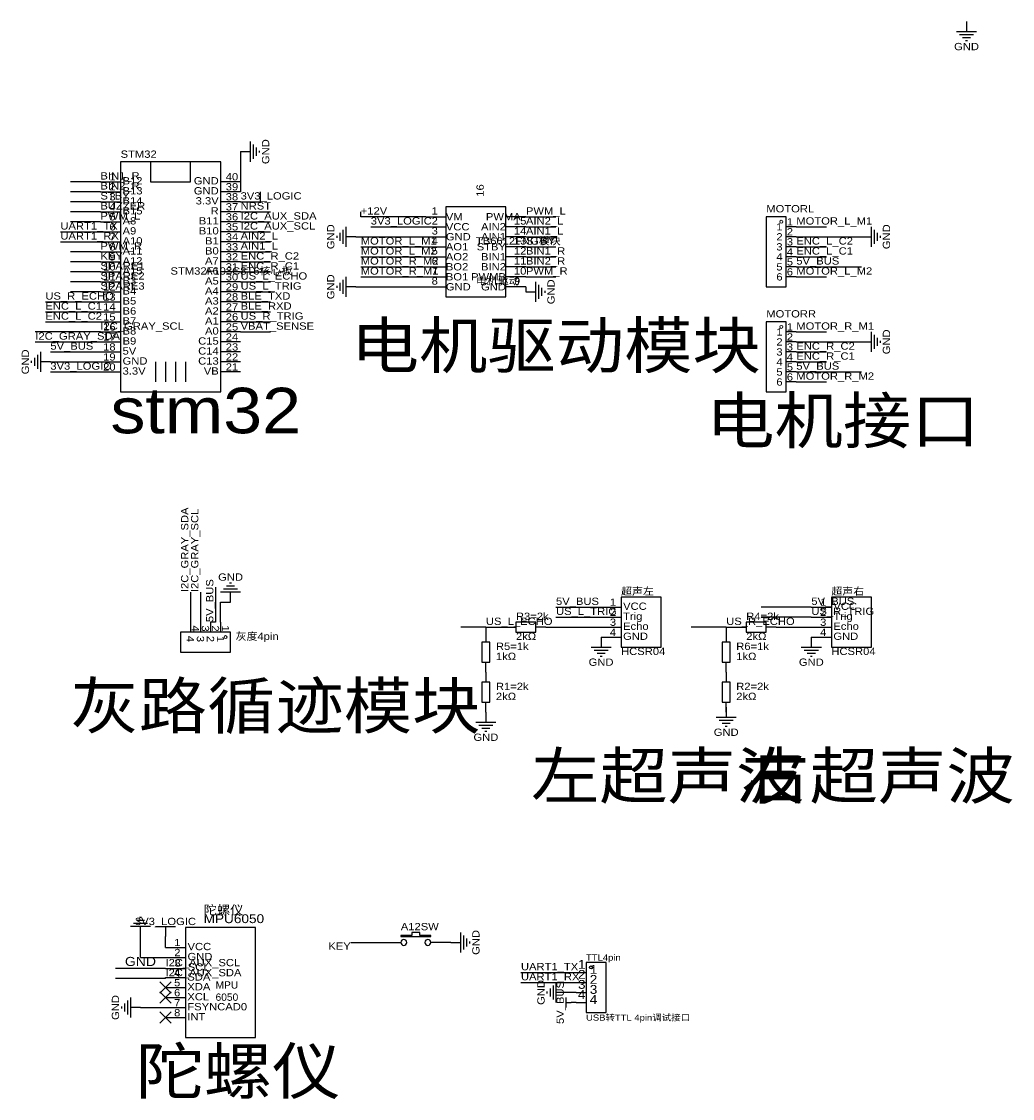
# Model space of a CAD drawing. Header units: millimetres. Extents: x 31 to 450, y 155 to 428.
# Tile 1 of 2: x 31 to 282, y 155 to 428. Entities that reach past the tile are written whole.
import ezdxf
from ezdxf.enums import TextEntityAlignment as Align

# ---------------------------------------------------------------- set-up
doc = ezdxf.new("R2010")
doc.units = ezdxf.units.MM
doc.header["$MEASUREMENT"] = 0
doc.styles.get("Standard").update_dxf_attribs({"font": 'arial.ttf'})

msp = doc.modelspace()

# ---------------------------------------------------------------- linework, layer by layer
at = {"color": 1, "true_color": 0x880000}
for points in [[(270.51, 427.99), (270.51, 425.45)], [(86.36, 394.97), (88.9, 394.97)], [(50.8, 387.35), (55.88, 387.35)], [(86.36, 387.35), (81.28, 387.35)], [(50.8, 384.81), (55.88, 384.81)], [(86.36, 384.81), (81.28, 384.81)], [(50.8, 382.27), (55.88, 382.27)], [(86.36, 382.27), (81.28, 382.27)], [(50.8, 379.73), (55.88, 379.73)], [(50.8, 377.19), (55.88, 377.19)], [(86.36, 379.73), (81.28, 379.73)], [(86.36, 377.19), (81.28, 377.19)], [(133.35, 378.46), (138.43, 378.46)], [(158.75, 378.46), (153.67, 378.46)], [(50.8, 374.65), (55.88, 374.65)], [(86.36, 374.65), (81.28, 374.65)], [(133.35, 375.92), (138.43, 375.92)], [(158.75, 375.92), (153.67, 375.92)], [(227.33, 375.92), (224.79, 375.92)], [(50.8, 372.11), (55.88, 372.11)], [(86.36, 372.11), (81.28, 372.11)], [(115.57, 373.38), (113.03, 373.38)], [(133.35, 373.38), (138.43, 373.38)], [(158.75, 373.38), (153.67, 373.38)], [(227.33, 373.38), (224.79, 373.38)], [(243.84, 373.38), (246.38, 373.38)], [(50.8, 369.57), (55.88, 369.57)], [(86.36, 369.57), (81.28, 369.57)], [(133.35, 370.84), (138.43, 370.84)], [(158.75, 370.84), (153.67, 370.84)], [(227.33, 370.84), (224.79, 370.84)], [(50.8, 367.03), (55.88, 367.03)], [(86.36, 367.03), (81.28, 367.03)], [(133.35, 368.3), (138.43, 368.3)], [(158.75, 368.3), (153.67, 368.3)], [(227.33, 368.3), (224.79, 368.3)], [(50.8, 364.49), (55.88, 364.49)], [(86.36, 364.49), (81.28, 364.49)], [(133.35, 365.76), (138.43, 365.76)], [(158.75, 365.76), (153.67, 365.76)], [(227.33, 365.76), (224.79, 365.76)], [(50.8, 361.95), (55.88, 361.95)], [(86.36, 361.95), (81.28, 361.95)], [(133.35, 363.22), (138.43, 363.22)], [(158.75, 363.22), (153.67, 363.22)], [(227.33, 363.22), (224.79, 363.22)], [(50.8, 359.41), (55.88, 359.41)], [(86.36, 359.41), (81.28, 359.41)], [(115.57, 360.68), (113.03, 360.68)], [(133.35, 360.68), (138.43, 360.68)], [(158.75, 360.68), (153.67, 360.68)], [(158.75, 359.41), (161.29, 359.41)], [(50.8, 356.87), (55.88, 356.87)], [(86.36, 356.87), (81.28, 356.87)], [(50.8, 354.33), (55.88, 354.33)], [(86.36, 354.33), (81.28, 354.33)], [(50.8, 351.79), (55.88, 351.79)], [(86.36, 351.79), (81.28, 351.79)], [(50.8, 349.25), (55.88, 349.25)], [(86.36, 349.25), (81.28, 349.25)], [(227.33, 349.25), (224.79, 349.25)], [(50.8, 346.71), (55.88, 346.71)], [(86.36, 346.71), (81.28, 346.71)], [(227.33, 346.71), (224.79, 346.71)], [(243.84, 346.71), (246.38, 346.71)], [(38.1, 341.63), (35.56, 341.63)], [(50.8, 344.17), (55.88, 344.17)], [(50.8, 341.63), (55.88, 341.63)], [(86.36, 344.17), (81.28, 344.17)], [(86.36, 341.63), (81.28, 341.63)], [(227.33, 344.17), (224.79, 344.17)], [(227.33, 341.63), (224.79, 341.63)], [(50.8, 339.09), (55.88, 339.09)], [(86.36, 339.09), (81.28, 339.09)], [(227.33, 339.09), (224.79, 339.09)], [(227.33, 336.55), (224.79, 336.55)], [(83.82, 280.67), (83.82, 283.21)], [(177.8, 279.4), (182.88, 279.4)], [(231.14, 279.4), (236.22, 279.4)], [(177.8, 276.86), (182.88, 276.86)], [(231.14, 276.86), (236.22, 276.86)], [(73.66, 275.59), (73.66, 273.05)], [(76.2, 275.59), (76.2, 273.05)], [(78.74, 275.59), (78.74, 273.05)], [(81.28, 275.59), (81.28, 273.05)], [(153.67, 274.32), (156.21, 274.32)], [(163.83, 274.32), (161.29, 274.32)], [(177.8, 274.32), (182.88, 274.32)], [(212.09, 274.32), (214.63, 274.32)], [(222.25, 274.32), (219.71, 274.32)], [(231.14, 274.32), (236.22, 274.32)], [(148.59, 273.05), (148.59, 270.51)], [(177.8, 271.78), (182.88, 271.78)], [(177.8, 271.78), (177.8, 269.24)], [(209.55, 273.05), (209.55, 270.51)], [(231.14, 271.78), (236.22, 271.78)], [(231.14, 271.78), (231.14, 269.24)], [(148.59, 262.89), (148.59, 265.43)], [(209.55, 262.89), (209.55, 265.43)], [(148.59, 262.89), (148.59, 260.35)], [(209.55, 262.89), (209.55, 260.35)], [(148.59, 252.73), (148.59, 255.27)], [(209.55, 252.73), (209.55, 255.27)], [(148.59, 252.73), (148.59, 250.19)], [(209.55, 254), (209.55, 251.46)], [(60.96, 195.83), (60.96, 198.37)], [(67.31, 194.56), (67.31, 195.83)], [(121.92, 194.31), (127, 194.31)], [(139.7, 194.31), (134.62, 194.31)], [(139.7, 194.31), (142.24, 194.31)], [(67.31, 193.04), (72.39, 193.04)], [(67.31, 190.5), (72.39, 190.5)], [(67.31, 187.71), (72.39, 187.71)], [(171.45, 186.69), (173.99, 186.69)], [(67.31, 185.42), (72.39, 185.42)], [(171.45, 184.15), (173.99, 184.15)], [(67.31, 182.88), (72.39, 182.88)], [(168.91, 181.61), (166.37, 181.61)], [(171.45, 181.61), (173.99, 181.61)], [(60.96, 177.8), (58.42, 177.8)], [(67.31, 180.34), (72.39, 180.34)], [(67.31, 177.8), (72.39, 177.8)], [(171.45, 179.07), (170.18, 179.07)], [(171.45, 179.07), (173.99, 179.07)], [(67.31, 175.26), (72.39, 175.26)]]:
    msp.add_lwpolyline(points, dxfattribs=at)
at = {"color": 1, "true_color": 0xa00000}
for points in [[(267.97, 425.45), (273.05, 425.45)], [(268.73, 424.69), (272.29, 424.69)], [(269.49, 423.93), (271.53, 423.93)], [(270.26, 423.16), (270.76, 423.16)], [(88.9, 392.43), (88.9, 397.51)], [(89.66, 393.19), (89.66, 396.75)], [(90.42, 393.95), (90.42, 395.99)], [(91.19, 394.72), (91.19, 395.22)], [(63.5, 392.43), (63.5, 387.35), (73.66, 387.35), (73.66, 392.43)], [(111.51, 374.4), (111.51, 372.36)], [(112.27, 375.16), (112.27, 371.6)], [(113.03, 375.92), (113.03, 370.84)], [(246.38, 370.84), (246.38, 375.92)], [(247.14, 371.6), (247.14, 375.16)], [(247.9, 372.36), (247.9, 374.4)], [(110.74, 373.63), (110.74, 373.13)], [(248.67, 373.13), (248.67, 373.63)], [(110.74, 360.93), (110.74, 360.43)], [(111.51, 361.7), (111.51, 359.66)], [(112.27, 362.46), (112.27, 358.9)], [(113.03, 363.22), (113.03, 358.14)], [(161.29, 356.87), (161.29, 361.95)], [(162.05, 357.63), (162.05, 361.19)], [(162.81, 358.39), (162.81, 360.43)], [(163.58, 359.16), (163.58, 359.66)], [(246.38, 344.17), (246.38, 349.25)], [(247.14, 344.93), (247.14, 348.49)], [(247.9, 345.69), (247.9, 347.73)], [(248.67, 346.46), (248.67, 346.96)], [(33.27, 341.88), (33.27, 341.38)], [(34.04, 342.65), (34.04, 340.61)], [(34.8, 343.41), (34.8, 339.85)], [(35.56, 344.17), (35.56, 339.09)], [(64.77, 341.63), (64.77, 336.55)], [(67.31, 341.63), (67.31, 336.55)], [(69.85, 341.63), (69.85, 336.55)], [(72.39, 341.63), (72.39, 336.55)], [(84.84, 284.73), (82.8, 284.73)], [(84.07, 285.5), (83.57, 285.5)], [(86.36, 283.21), (81.28, 283.21)], [(85.6, 283.97), (82.04, 283.97)], [(175.26, 269.24), (180.34, 269.24)], [(176.02, 268.48), (179.58, 268.48)], [(228.6, 269.24), (233.68, 269.24)], [(229.36, 268.48), (232.92, 268.48)], [(176.78, 267.72), (178.82, 267.72)], [(177.55, 266.95), (178.05, 266.95)], [(230.12, 267.72), (232.16, 267.72)], [(230.89, 266.95), (231.39, 266.95)], [(207.01, 251.46), (212.09, 251.46)], [(146.05, 250.19), (151.13, 250.19)], [(146.81, 249.43), (150.37, 249.43)], [(207.77, 250.7), (211.33, 250.7)], [(208.53, 249.94), (210.57, 249.94)], [(209.3, 249.17), (209.8, 249.17)], [(147.57, 248.67), (149.61, 248.67)], [(148.34, 247.9), (148.84, 247.9)], [(61.98, 199.9), (59.94, 199.9)], [(61.21, 200.66), (60.71, 200.66)], [(63.5, 198.37), (58.42, 198.37)], [(62.74, 199.14), (59.18, 199.14)], [(64.77, 198.37), (69.85, 198.37)], [(67.31, 198.37), (67.31, 195.83)], [(142.24, 191.77), (142.24, 196.85)], [(143, 192.53), (143, 196.09)], [(143.76, 193.29), (143.76, 195.33)], [(144.53, 194.06), (144.53, 194.56)], [(165.61, 183.39), (165.61, 179.83)], [(166.37, 184.15), (166.37, 179.07)], [(164.08, 181.86), (164.08, 181.36)], [(164.85, 182.63), (164.85, 180.59)], [(56.13, 178.05), (56.13, 177.55)], [(56.9, 178.82), (56.9, 176.78)], [(57.66, 179.58), (57.66, 176.02)], [(58.42, 180.34), (58.42, 175.26)], [(168.91, 177.8), (168.91, 180.34)], [(168.91, 179.07), (170.18, 179.07)]]:
    msp.add_lwpolyline(points, dxfattribs=at)
at = {"color": 1, "true_color": 0x008800}
for points in [[(86.36, 394.97), (86.36, 387.35)], [(50.8, 387.35), (43.18, 387.35)], [(86.36, 387.35), (86.36, 384.81)], [(50.8, 384.81), (43.18, 384.81)], [(91.44, 382.27), (91.44, 384.81)], [(50.8, 382.27), (43.18, 382.27)], [(86.36, 382.27), (91.44, 382.27)], [(50.8, 379.73), (43.18, 379.73)], [(50.8, 377.19), (43.18, 377.19)], [(86.36, 379.73), (93.98, 379.73)], [(86.36, 377.19), (93.98, 377.19)], [(116.84, 378.46), (116.84, 379.73)], [(133.35, 378.46), (116.84, 378.46)], [(158.75, 378.46), (166.37, 378.46)], [(40.64, 374.65), (50.8, 374.65)], [(86.36, 374.65), (93.98, 374.65)], [(119.38, 375.92), (133.35, 375.92)], [(158.75, 375.92), (166.37, 375.92)], [(227.33, 375.92), (234.95, 375.92)], [(40.64, 372.11), (50.8, 372.11)], [(86.36, 372.11), (93.98, 372.11)], [(115.57, 373.38), (133.35, 373.38)], [(158.75, 373.38), (166.37, 373.38)], [(227.33, 373.38), (243.84, 373.38)], [(50.8, 369.57), (43.18, 369.57)], [(86.36, 369.57), (93.98, 369.57)], [(116.84, 370.84), (133.35, 370.84)], [(158.75, 370.84), (166.37, 370.84)], [(227.33, 370.84), (234.95, 370.84)], [(50.8, 367.03), (43.18, 367.03)], [(86.36, 367.03), (93.98, 367.03)], [(116.84, 368.3), (133.35, 368.3)], [(158.75, 368.3), (166.37, 368.3)], [(227.33, 368.3), (234.95, 368.3)], [(50.8, 364.49), (43.18, 364.49)], [(86.36, 364.49), (93.98, 364.49)], [(116.84, 365.76), (133.35, 365.76)], [(158.75, 365.76), (166.37, 365.76)], [(227.33, 365.76), (243.84, 365.76)], [(50.8, 361.95), (43.18, 361.95)], [(86.36, 361.95), (93.98, 361.95)], [(116.84, 363.22), (133.35, 363.22)], [(158.75, 363.22), (166.37, 363.22)], [(227.33, 363.22), (234.95, 363.22)], [(50.8, 359.41), (43.18, 359.41)], [(86.36, 359.41), (93.98, 359.41)], [(115.57, 360.68), (133.35, 360.68)], [(158.75, 360.68), (158.75, 359.41)], [(36.83, 356.87), (50.8, 356.87)], [(86.36, 356.87), (93.98, 356.87)], [(36.83, 354.33), (50.8, 354.33)], [(86.36, 354.33), (93.98, 354.33)], [(36.83, 351.79), (50.8, 351.79)], [(86.36, 351.79), (93.98, 351.79)], [(50.8, 349.25), (34.29, 349.25)], [(86.36, 349.25), (93.98, 349.25)], [(227.33, 349.25), (234.95, 349.25)], [(34.29, 346.71), (50.8, 346.71)], [(227.33, 346.71), (243.84, 346.71)], [(38.1, 344.17), (50.8, 344.17)], [(38.1, 341.63), (50.8, 341.63)], [(227.33, 344.17), (234.95, 344.17)], [(227.33, 341.63), (234.95, 341.63)], [(38.1, 339.09), (50.8, 339.09)], [(227.33, 339.09), (243.84, 339.09)], [(227.33, 336.55), (234.95, 336.55)], [(80.01, 284.48), (80.01, 275.59)], [(73.66, 283.21), (73.66, 275.59)], [(76.2, 283.21), (76.2, 275.59)], [(81.28, 280.67), (83.82, 280.67)], [(81.28, 275.59), (81.28, 280.67)], [(166.37, 279.4), (177.8, 279.4)], [(231.14, 279.4), (218.44, 279.4)], [(166.37, 276.86), (177.8, 276.86)], [(231.14, 276.86), (218.44, 276.86)], [(80.01, 275.59), (78.74, 275.59)], [(148.59, 274.32), (142.24, 274.32)], [(148.59, 274.32), (148.59, 273.05)], [(148.59, 274.32), (153.67, 274.32)], [(163.83, 274.32), (177.8, 274.32)], [(209.55, 274.32), (200.66, 274.32)], [(209.55, 274.32), (209.55, 273.05)], [(209.55, 274.32), (212.09, 274.32)], [(222.25, 274.32), (231.14, 274.32)], [(209.55, 252.73), (209.55, 254)], [(60.96, 190.5), (60.96, 195.83)], [(67.31, 193.04), (67.31, 194.56)], [(114.3, 194.31), (121.92, 194.31)], [(60.96, 190.5), (67.31, 190.5)], [(67.31, 187.71), (54.61, 187.71)], [(157.48, 186.69), (171.45, 186.69)], [(67.31, 185.17), (54.61, 185.17)], [(67.31, 185.17), (67.31, 185.42)], [(157.48, 184.15), (171.45, 184.15)], [(171.45, 181.61), (168.91, 181.61)], [(60.96, 177.8), (67.31, 177.8)]]:
    msp.add_lwpolyline(points, dxfattribs=at)
at = {"color": 1, "true_color": 0xa00000}
for points in [[(55.92, 392.43), (55.92, 334.01), (81.32, 334.01), (81.32, 392.43)], [(138.43, 381), (138.43, 358.14), (153.67, 358.14), (153.67, 381)], [(219.71, 378.46), (219.71, 360.68), (224.79, 360.68), (224.79, 378.46)], [(219.71, 351.79), (219.71, 334.01), (224.79, 334.01), (224.79, 351.79)], [(182.88, 281.94), (182.88, 269.24), (193.04, 269.24), (193.04, 281.94)], [(236.22, 281.94), (236.22, 269.24), (246.38, 269.24), (246.38, 281.94)], [(156.21, 275.59), (156.21, 273.05), (161.29, 273.05), (161.29, 275.59)], [(214.63, 275.59), (214.63, 273.05), (219.71, 273.05), (219.71, 275.59)], [(83.82, 273.05), (71.12, 273.05), (71.12, 267.97), (83.82, 267.97)], [(147.57, 265.43), (149.61, 265.43), (149.61, 270.51), (147.57, 270.51)], [(208.53, 265.43), (210.57, 265.43), (210.57, 270.51), (208.53, 270.51)], [(147.57, 255.27), (149.61, 255.27), (149.61, 260.35), (147.57, 260.35)], [(208.53, 255.27), (210.57, 255.27), (210.57, 260.35), (208.53, 260.35)], [(72.39, 198.12), (72.39, 170.18), (90.17, 170.18), (90.17, 198.12)], [(127, 196.09), (127, 195.83), (134.62, 195.83), (134.62, 196.09), (131.83, 196.09), (131.83, 196.85), (129.79, 196.85), (129.79, 196.09)], [(173.99, 189.23), (173.99, 176.53), (179.07, 176.53), (179.07, 189.23)]]:
    msp.add_lwpolyline(points, close=True, dxfattribs=at)
at = {"color": 1, "true_color": 0x33cc33}
for points in [[(68.75, 184.32), (65.87, 181.44)], [(65.87, 184.32), (68.75, 181.44)], [(68.75, 181.78), (65.87, 178.9)], [(65.87, 181.78), (68.75, 178.9)], [(68.75, 176.7), (65.87, 173.82)], [(65.87, 176.7), (68.75, 173.82)]]:
    msp.add_lwpolyline(points, dxfattribs=at)
at = {"color": 1, "lineweight": 0, "true_color": 0xa00000}
for centre in [(223.52, 377.19), (223.52, 350.52), (82.55, 271.78)]:
    msp.add_circle(centre, 0.381, dxfattribs=at)
at = {"color": 1, "true_color": 0xa00000}
for centre in [(127.76, 194.31), (133.86, 194.31)]:
    msp.add_arc(centre, 0.762, 0.0497, 359.9503, dxfattribs=at)
at = {"true_color": 0xa00000}
msp.add_ellipse((175.26, 187.96), major_axis=(0.381, 0), ratio=1, dxfattribs=at)

# ---------------------------------------------------------------- texts
at = {"color": 1, "true_color": 0x000080, "width": 1.1}
for s, height, p in [('GND', 1.849, (270.51, 421.64)), ('GND', 1.849, (270.51, 421.64)), ('GND', 1.849, (83.82, 287.02)), ('GND', 1.849, (83.82, 287.02)), ('GND', 1.849, (177.8, 265.43)), ('GND', 1.849, (177.8, 265.43)), ('GND', 1.849, (231.14, 265.43)), ('GND', 1.849, (231.14, 265.43)), ('GND', 1.849, (148.59, 246.38)), ('GND', 1.849, (148.59, 246.38)), ('GND', 1.849, (209.55, 247.65)), ('GND', 1.849, (209.55, 247.65)), ('3V3_LOGIC', 1.849, (67.31, 199.64)), ('3V3_LOGIC', 1.849, (67.31, 199.64)), ('GND', 2.311, (60.96, 189.48))]:
    msp.add_text(s, height=height, dxfattribs=at).set_placement(p, align=Align.MIDDLE_CENTER)
for p in [(92.71, 394.97), (92.71, 394.97), (109.22, 373.38), (109.22, 373.38), (250.19, 373.38), (250.19, 373.38), (109.22, 360.68), (109.22, 360.68), (165.1, 359.41), (165.1, 359.41), (250.19, 346.71), (250.19, 346.71), (31.75, 341.63), (31.75, 341.63), (146.05, 194.31), (146.05, 194.31), (162.56, 181.61), (162.56, 181.61), (54.61, 177.8), (54.61, 177.8)]:
    msp.add_text('GND', height=1.849, rotation=90, dxfattribs=at).set_placement(p, align=Align.MIDDLE_CENTER)
for s, height, p in [('STM32', 1.849, (55.92, 392.86)), ('MOTORL', 1.849, (219.71, 379.01)), ('TB6612FNG模块', 1.8491, (146.05, 370.84)), ('STM32F103C8T6核心板', 1.8491, (68.58, 363.22)), ('电机驱动', 1.849, (146.05, 360.68)), ('MOTORR', 1.849, (219.71, 352.34)), ('超声左', 1.849, (182.88, 281.94)), ('超声右', 1.849, (236.22, 281.94)), ('R3=2k', 1.849, (156.21, 275.59)), ('R4=2k', 1.849, (214.63, 275.59)), ('灰度4pin', 1.849, (85.09, 270.51)), ('R5=1k', 1.849, (151.13, 267.97)), ('2kΩ', 1.849, (156.21, 270.51)), ('R6=1k', 1.849, (212.09, 267.97)), ('2kΩ', 1.849, (214.63, 270.51)), ('1kΩ', 1.849, (151.13, 265.43)), ('HCSR04', 1.849, (182.88, 266.7)), ('1kΩ', 1.849, (212.09, 265.43)), ('HCSR04', 1.849, (236.22, 266.7)), ('R1=2k', 1.849, (151.13, 257.81)), ('R2=2k', 1.849, (212.09, 257.81)), ('2kΩ', 1.849, (151.13, 255.27)), ('2kΩ', 1.849, (212.09, 255.27)), ('陀螺仪', 2.247, (76.98, 200.72)), ('MPU6050', 2.247, (76.98, 198.54)), ('A12SW', 1.849, (127, 196.85)), ('TTL4pin', 1.56, (173.99, 189.23)), ('USB转TTL 4pin调试接口', 1.5602, (173.99, 173.99))]:
    msp.add_text(s, height=height, dxfattribs=at).set_placement(p, align=Align.BOTTOM_LEFT)
at = {"color": 1, "true_color": 0x0000ff, "width": 1.1}
for s, height, p in [('BIN1_R', 1.849, (50.8, 387.35)), ('BIN2_R', 1.849, (50.8, 384.81)), ('STBY', 1.849, (50.8, 382.27)), ('3V3_LOGIC', 1.849, (86.36, 382.27)), ('BUZZER', 1.849, (50.8, 379.73)), ('NRST', 1.849, (86.36, 379.73)), ('+12V', 1.849, (116.84, 378.46)), ('PWM_L', 1.849, (158.75, 378.46)), ('PWM_L', 1.849, (50.8, 377.19)), ('I2C_AUX_SDA', 1.8491, (86.36, 377.19)), ('3V3_LOGIC', 1.849, (119.38, 375.92)), ('AIN2_L', 1.849, (158.75, 375.92)), ('MOTOR_L_M1', 1.849, (227.33, 375.92)), ('UART1_TX', 1.849, (40.64, 374.65)), ('UART1_RX', 1.849, (40.64, 372.11)), ('AIN2_L', 1.849, (86.36, 372.11)), ('I2C_AUX_SCL', 1.8491, (86.36, 374.65)), ('AIN1_L', 1.849, (158.75, 373.38)), ('PWM_R', 1.849, (50.8, 369.57)), ('AIN1_L', 1.849, (86.36, 369.57)), ('MOTOR_L_M1', 1.849, (116.84, 370.84)), ('STBY', 1.849, (158.75, 370.84)), ('ENC_L_C2', 1.849, (227.33, 370.84)), ('KEY', 1.849, (50.8, 367.03)), ('ENC_R_C2', 1.849, (86.36, 367.03)), ('MOTOR_L_M2', 1.849, (116.84, 368.3)), ('BIN1_R', 1.849, (158.75, 368.3)), ('ENC_L_C1', 1.849, (227.33, 368.3)), ('SPARE1', 1.849, (50.8, 364.49)), ('ENC_R_C1', 1.849, (86.36, 364.49)), ('MOTOR_R_M2', 1.849, (116.84, 365.76)), ('BIN2_R', 1.849, (158.75, 365.76)), ('5V_BUS', 1.849, (227.33, 365.76)), ('SPARE2', 1.849, (50.8, 361.95)), ('US_L_ECHO', 1.849, (86.36, 361.95)), ('MOTOR_R_M1', 1.849, (116.84, 363.22)), ('PWM_R', 1.849, (158.75, 363.22)), ('MOTOR_L_M2', 1.849, (227.33, 363.22)), ('SPARE3', 1.849, (50.8, 359.41)), ('US_L_TRIG', 1.849, (86.36, 359.41)), ('US_R_ECHO', 1.849, (36.83, 356.87)), ('BLE_TXD', 1.849, (86.36, 356.87)), ('ENC_L_C1', 1.849, (36.83, 354.33)), ('BLE_RXD', 1.849, (86.36, 354.33)), ('ENC_L_C2', 1.849, (36.83, 351.79)), ('US_R_TRIG', 1.849, (86.36, 351.79)), ('I2C_GRAY_SCL', 1.8491, (50.8, 349.25)), ('VBAT_SENSE', 1.849, (86.36, 349.25)), ('MOTOR_R_M1', 1.849, (227.33, 349.25)), ('I2C_GRAY_SDA', 1.8491, (34.29, 346.71)), ('5V_BUS', 1.849, (38.1, 344.17)), ('ENC_R_C2', 1.849, (227.33, 344.17)), ('ENC_R_C1', 1.849, (227.33, 341.63)), ('3V3_LOGIC', 1.849, (38.1, 339.09)), ('5V_BUS', 1.849, (227.33, 339.09)), ('MOTOR_R_M2', 1.849, (227.33, 336.55)), ('5V_BUS', 1.849, (166.37, 279.4)), ('5V_BUS', 1.849, (231.14, 279.4)), ('US_L_TRIG', 1.849, (166.37, 276.86)), ('US_R_TRIG', 1.849, (231.14, 276.86)), ('US_L_ECHO', 1.849, (148.59, 274.32)), ('US_R_ECHO', 1.849, (209.55, 274.32)), ('I2C_AUX_SCL', 1.8491, (67.31, 187.71)), ('UART1_TX', 1.849, (157.48, 186.69)), ('I2C_AUX_SDA', 1.8491, (67.31, 185.17)), ('UART1_RX', 1.849, (157.48, 184.15))]:
    msp.add_text(s, height=height, dxfattribs=at).set_placement(p, align=Align.BOTTOM_LEFT)
at = {"color": 1, "true_color": 0x000000, "width": 1.1}
for s, height, p in [('1', 1.85, (54.65, 387.12)), ('GND', 1.849, (80.81, 386.1)), ('2', 1.85, (54.65, 384.58)), ('GND', 1.849, (80.81, 383.56)), ('3', 1.85, (54.65, 382.04)), ('3.3V', 1.849, (80.81, 381.02)), ('4', 1.85, (54.65, 379.5)), ('R', 1.85, (80.81, 378.48)), ('1', 1.85, (136.4, 378.46)), ('5', 1.85, (54.65, 376.96)), ('B11', 1.849, (80.81, 375.94)), ('2', 1.85, (136.4, 375.92)), ('6', 1.85, (54.65, 374.42)), ('B10', 1.849, (80.81, 373.4)), ('3', 1.85, (136.4, 373.38)), ('1', 1.85, (223.85, 374.42)), ('8', 1.85, (54.65, 369.34)), ('7', 1.85, (54.65, 371.88)), ('B1', 1.849, (80.81, 370.86)), ('4', 1.85, (136.4, 370.84)), ('3', 1.85, (223.85, 369.34)), ('2', 1.85, (223.85, 371.88)), ('9', 1.85, (54.65, 366.8)), ('B0', 1.849, (80.81, 368.32)), ('5', 1.85, (136.4, 368.3)), ('4', 1.85, (223.85, 366.8)), ('10', 1.849, (54.65, 364.26)), ('A7', 1.849, (80.81, 365.78)), ('6', 1.85, (136.4, 365.76)), ('5', 1.85, (223.85, 364.26)), ('11', 1.849, (54.65, 361.72)), ('A6', 1.849, (80.81, 363.24)), ('7', 1.85, (136.4, 363.22)), ('6', 1.85, (223.85, 361.72)), ('12', 1.849, (54.65, 359.18)), ('A5', 1.849, (80.81, 360.7)), ('8', 1.85, (136.4, 360.68)), ('13', 1.849, (54.65, 356.64)), ('A4', 1.849, (80.81, 358.16)), ('A3', 1.849, (80.81, 355.62)), ('14', 1.849, (54.65, 354.1)), ('A2', 1.849, (80.81, 353.08)), ('15', 1.849, (54.65, 351.56)), ('A1', 1.849, (80.81, 350.54)), ('16', 1.849, (54.65, 349.02)), ('A0', 1.849, (80.81, 348)), ('1', 1.85, (223.85, 347.75)), ('17', 1.849, (54.65, 346.48)), ('C15', 1.849, (80.81, 345.46)), ('2', 1.85, (223.85, 345.21)), ('18', 1.849, (54.65, 343.94)), ('C14', 1.849, (80.81, 342.92)), ('3', 1.85, (223.85, 342.67)), ('19', 1.849, (54.65, 341.4)), ('C13', 1.849, (80.81, 340.38)), ('4', 1.85, (223.85, 340.13)), ('20', 1.849, (54.65, 338.86)), ('VB', 1.849, (80.81, 337.84)), ('5', 1.85, (223.85, 337.59)), ('6', 1.85, (223.85, 335.05)), ('1', 1.85, (181.61, 279.17)), ('1', 1.85, (234.95, 279.17)), ('2', 1.85, (181.61, 276.63)), ('2', 1.85, (234.95, 276.63)), ('3', 1.85, (181.61, 274.09)), ('3', 1.85, (234.95, 274.09)), ('4', 1.85, (181.61, 271.55)), ('4', 1.85, (234.95, 271.55)), ('1', 1.85, (71.12, 192.81)), ('2', 1.85, (71.12, 190.27)), ('3', 1.85, (71.17, 187.6)), ('1', 2.25, (173.86, 186.94)), ('4', 1.85, (71.07, 185.1)), ('2', 2.25, (173.86, 184.4)), ('5', 1.85, (71.07, 182.61)), ('3', 2.25, (173.86, 181.86)), ('6', 1.85, (71.07, 180.07)), ('4', 2.25, (173.86, 179.32)), ('7', 1.85, (71.07, 177.53)), ('8', 1.85, (71.07, 174.99))]:
    msp.add_text(s, height=height, dxfattribs=at).set_placement(p, align=Align.BOTTOM_RIGHT)
for s, height, p in [('B12', 1.849, (56.42, 386.1)), ('40', 1.849, (82.59, 387.12)), ('B13', 1.849, (56.42, 383.56)), ('39', 1.849, (82.59, 384.58)), ('B14', 1.849, (56.42, 381.02)), ('38', 1.849, (82.59, 382.04)), ('B15', 1.849, (56.42, 378.48)), ('37', 1.849, (82.59, 379.5)), ('A8', 1.849, (56.42, 375.94)), ('36', 1.849, (82.59, 376.96)), ('15', 1.849, (155.7, 375.92)), ('1', 1.85, (224.92, 375.69)), ('A9', 1.849, (56.42, 373.4)), ('35', 1.849, (82.59, 374.42)), ('14', 1.849, (155.7, 373.38)), ('2', 1.85, (224.92, 373.15)), ('A10', 1.849, (56.42, 370.86)), ('34', 1.849, (82.59, 371.88)), ('33', 1.849, (82.59, 369.34)), ('13', 1.849, (155.7, 370.84)), ('3', 1.85, (224.92, 370.61)), ('A11', 1.849, (56.42, 368.32)), ('32', 1.849, (82.59, 366.8)), ('12', 1.849, (155.7, 368.3)), ('4', 1.85, (224.92, 368.07)), ('A12', 1.849, (56.42, 365.78)), ('31', 1.849, (82.59, 364.26)), ('11', 1.849, (155.7, 365.76)), ('5', 1.85, (224.92, 365.53)), ('A15', 1.849, (56.42, 363.24)), ('30', 1.849, (82.59, 361.72)), ('10', 1.849, (155.7, 363.22)), ('6', 1.85, (224.92, 362.99)), ('B3', 1.849, (56.42, 360.7)), ('29', 1.849, (82.59, 359.18)), ('9', 1.85, (155.7, 360.68)), ('B4', 1.849, (56.42, 358.16)), ('B5', 1.849, (56.42, 355.62)), ('28', 1.849, (82.59, 356.64)), ('B6', 1.849, (56.42, 353.08)), ('27', 1.849, (82.59, 354.1)), ('B7', 1.849, (56.42, 350.54)), ('26', 1.849, (82.59, 351.56)), ('电机驱动模块', 11.557, (114.3, 336.55)), ('B8', 1.849, (56.42, 348)), ('25', 1.849, (82.59, 349.02)), ('1', 1.85, (224.92, 349.02)), ('B9', 1.849, (56.42, 345.46)), ('24', 1.849, (82.59, 346.48)), ('2', 1.85, (224.92, 346.48)), ('5V', 1.849, (56.42, 342.92)), ('23', 1.849, (82.59, 343.94)), ('3', 1.85, (224.92, 343.94)), ('GND', 1.849, (56.42, 340.38)), ('22', 1.849, (82.59, 341.4)), ('4', 1.85, (224.92, 341.4)), ('3.3V', 1.849, (56.42, 337.84)), ('21', 1.849, (82.59, 338.86)), ('5', 1.85, (224.92, 338.86)), ('6', 1.85, (224.92, 336.32)), ('stm32', 11.557, (53.34, 320.04)), ('电机接口', 11.557, (204.47, 317.5)), ('VCC', 1.849, (183.39, 278.15)), ('VCC', 1.849, (236.73, 278.15)), ('Trig', 1.849, (183.39, 275.61)), ('Trig', 1.849, (236.73, 275.61)), ('Echo', 1.849, (183.39, 273.07)), ('Echo', 1.849, (236.73, 273.07)), ('GND', 1.849, (183.39, 270.53)), ('GND', 1.849, (236.73, 270.53)), ('灰路循迹模块', 11.557, (43.18, 245.11)), ('左超声波', 11.557, (160.02, 227.33)), ('右超声波', 11.557, (213.36, 227.33)), ('VCC', 1.849, (72.9, 191.79)), ('GND', 1.849, (72.9, 189.25)), ('SCL', 1.849, (72.95, 186.59)), ('1', 2.25, (174.93, 185.67)), ('SDA', 1.849, (72.85, 184.08)), ('2', 2.25, (174.93, 183.13)), ('XDA', 1.849, (72.85, 181.6)), ('3', 2.25, (174.93, 180.59)), ('XCL', 1.849, (72.85, 179.06)), ('4', 2.25, (174.93, 178.05)), ('FSYNCAD0', 1.849, (72.85, 176.52)), ('INT', 1.849, (72.85, 173.98)), ('陀螺仪', 11.557, (59.69, 152.4))]:
    msp.add_text(s, height=height, dxfattribs=at).set_placement(p, align=Align.BOTTOM_LEFT)
for s, height, rotation, p in [('16', 1.849, 90, (148.59, 383.54)), ('4', 1.85, 270, (72.16, 272.11)), ('3', 1.85, 270, (74.7, 272.11)), ('2', 1.85, 270, (77.24, 272.11)), ('1', 1.85, 270, (79.78, 272.11))]:
    msp.add_text(s, height=height, rotation=rotation, dxfattribs=at).set_placement(p, align=Align.BOTTOM_LEFT)
for s, p in [('VM', (138.43, 378.46)), ('PWMA', (148.59, 378.46)), ('VCC', (138.43, 375.92)), ('AO1', (138.43, 370.84)), ('GND', (138.43, 373.38)), ('AO2', (138.43, 368.3)), ('BO2', (138.43, 365.76)), ('BO1', (138.43, 363.22)), ('GND', (138.43, 360.68))]:
    msp.add_text(s, height=1.849, dxfattribs=at).set_placement(p, align=Align.MIDDLE_LEFT)
for s, p in [('AIN2', (153.67, 375.92)), ('STBY', (153.67, 370.84)), ('AIN1', (153.67, 373.38)), ('BIN1', (153.67, 368.3)), ('BIN2', (153.67, 365.76)), ('PWMB', (153.67, 363.22)), ('GND', (153.67, 360.68))]:
    msp.add_text(s, height=1.849, dxfattribs=at).set_placement(p, align=Align.MIDDLE_RIGHT)
at = {"color": 1, "true_color": 0x0000ff, "width": 1.1}
for s, height, p in [('I2C_GRAY_SDA', 1.8491, (73.66, 283.21)), ('I2C_GRAY_SCL', 1.8491, (76.2, 283.21)), ('5V_BUS', 1.849, (80.01, 275.59))]:
    msp.add_text(s, height=height, rotation=90, dxfattribs=at).set_placement(p, align=Align.BOTTOM_LEFT)
at = {"color": 1, "true_color": 0x000000, "width": 1.1}
for s, p in [('4', (73.43, 273.18)), ('3', (75.97, 273.18)), ('2', (78.51, 273.18)), ('1', (81.05, 273.18))]:
    msp.add_text(s, height=1.85, rotation=270, dxfattribs=at).set_placement(p, align=Align.BOTTOM_RIGHT)
at = {"color": 1, "true_color": 0x0000ff, "width": 1.1}
msp.add_text('KEY', height=1.849, dxfattribs=at).set_placement((114.3, 194.31), align=Align.TOP_RIGHT)
at = {"color": 1, "true_color": 0x000080, "width": 1.1}
msp.add_text('5V_BUS', height=1.849, rotation=90, dxfattribs=at).set_placement((168.91, 179.07), align=Align.BOTTOM_CENTER)
msp.add_text('5V_BUS', height=1.849, rotation=90, dxfattribs=at).set_placement((168.91, 179.07), align=Align.BOTTOM_CENTER)
at = {"true_color": 0x000000, "insert": (80.01, 184.44), "char_height": 1.852, "width": 5.2917, "attachment_point": 1}
msp.add_mtext('MPU\\P6050', dxfattribs=at)

doc.saveas('drawing.dxf')
